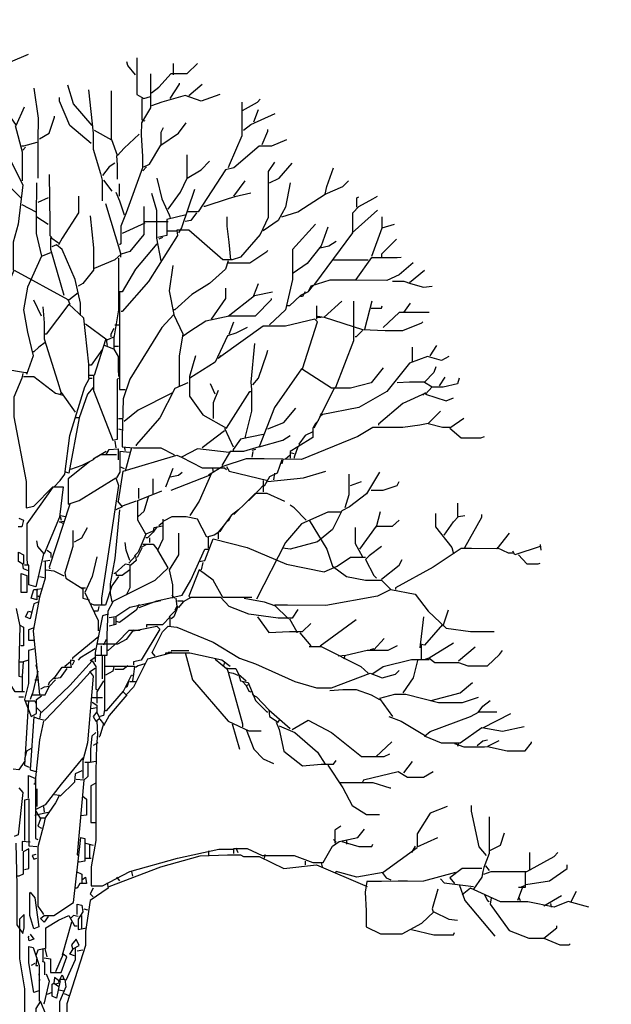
# Model space of a CAD drawing. Header units: metres. Extents: x 128583 to 136452, y 412329 to 415128.
# Tile 229 of 256: x 135004.48 to 135007.13, y 415049.72 to 415054.13. Entities that reach past the tile are written whole.
import ezdxf

# ---------------------------------------------------------------- set-up
doc = ezdxf.new("R2010")
doc.units = ezdxf.units.M
doc.header["$PDMODE"] = 35
doc.header["$PDSIZE"] = 0.075
doc.layers.add('B-ME-GR-BOOM-SD', color=90, linetype='Continuous', lineweight=25)
doc.layers.add('X-XX-AL-DETAIL1-M', color=7, linetype='Continuous', lineweight=18)
doc.styles.add('NLCS-ISO-ANNOTATIEF-T18', font='NLCS-ISO.ttf', dxfattribs={"height": 1.8})
doc.dimstyles.new('NLCS-ANNOTATIEF-T18-PIJL_L2_H0', dxfattribs={"dimtxt": 2.5, "dimasz": 1.8, "dimexe": 2, "dimexo": 2, "dimgap": 0.7, "dimtad": 1, "dimzin": 0, "dimdsep": 46, "dimtxsty": 'NLCS-ISO-ANNOTATIEF-T18', "dimcen": 0, "dimdle": 2, "dimclrd": 256, "dimclre": 256, "dimclrt": 10, "dimaunit": 2, "dimadec": 0, "dimazin": 0, "dimtfac": 1, "dimtdec": 3, "dimtofl": 0, "dimtmove": 0, "dimatfit": 3, "dimfxl": 2, "dimfxlon": 1, "dimtfillclr": 256, "dimtolj": 1, "dimtzin": 0, "dimlwd": -1, "dimlwe": -1, "dimarcsym": 0})

# ---------------------------------------------------------------- blocks, each defined once
blk = doc.blocks.new('*D36')
at = {"layer": 'Defpoints', "color": 0, "transparency": 16777216}
for p in [(135004.5587, 415055.8174), (135004.5587, 415048.3051), (135056.6006, 415048.3051)]:
    blk.add_point(p, dxfattribs=at)
at = {"layer": 'X-XX-AL-DETAIL1-M', "transparency": 16777216}
for p, q in [((135004.5587, 415055.3174), (135004.5587, 415056.3174)), ((135056.6006, 415055.3174), (135056.6006, 415056.3174)), ((135056.1506, 415055.8174), (135005.0087, 415055.8174))]:
    blk.add_line(p, q, dxfattribs=at)
for points in [[(135005.0087, 415055.8924), (135005.0087, 415055.7424), (135004.5587, 415055.8174)], [(135056.1506, 415055.8924), (135056.1506, 415055.7424), (135056.6006, 415055.8174)]]:
    blk.add_solid(points, dxfattribs=at)
at = {"layer": 'X-XX-AL-DETAIL1-M', "color": 10, "transparency": 16777216, "insert": (135030.5797, 415056.2176), "char_height": 0.45, "attachment_point": 5, "style": 'NLCS-ISO-ANNOTATIEF-T18'}
blk.add_mtext('\\A1;Waterbodem met riet en slib', dxfattribs=at)
blk = doc.blocks.new('*D124')
at = {"layer": 'Defpoints', "color": 0, "transparency": 16777216}
for p in [(134966.4315, 415055.8174), (134966.4315, 415048.4168), (135004.5587, 415048.3051)]:
    blk.add_point(p, dxfattribs=at)
at = {"layer": 'X-XX-AL-DETAIL1-M', "transparency": 16777216}
for p, q in [((134966.4315, 415055.3174), (134966.4315, 415056.3174)), ((135004.5587, 415055.3174), (135004.5587, 415056.3174)), ((135004.1087, 415055.8174), (134966.8815, 415055.8174))]:
    blk.add_line(p, q, dxfattribs=at)
for points in [[(134966.8815, 415055.8924), (134966.8815, 415055.7424), (134966.4315, 415055.8174)], [(135004.1087, 415055.8924), (135004.1087, 415055.7424), (135004.5587, 415055.8174)]]:
    blk.add_solid(points, dxfattribs=at)
at = {"layer": 'X-XX-AL-DETAIL1-M', "color": 10, "transparency": 16777216, "insert": (134985.4951, 415056.2174), "char_height": 0.45, "attachment_point": 5, "style": 'NLCS-ISO-ANNOTATIEF-T18'}
blk.add_mtext('\\A1;Bos', dxfattribs=at)
blk = doc.blocks.new('SGR-BOOM_S02_D_ZIJ-D')
at = {"flags": 128}
for points in [[(-0.2102, 11.2495), (-0.0504, 11.3168)], [(0.9207, 11.2832), (0.9207, 10.9553), (0.9837, 10.9216), (1.0426, 10.9385)], [(0.908, 11.1318), (0.8408, 11.2159), (0.8324, 11.2495)], [(1.051, 10.9721), (1.1182, 11.0225), (1.2275, 11.1444), (1.3705, 11.1444), (1.4629, 11.2327)], [(1.2486, 11.1318), (1.2486, 11.2327)], [(1.0426, 11.1402), (1.0426, 10.8376), (0.9627, 10.703), (0.9606, 10.5937), (0.9721, 10.4004), (0.9721, 10.2995), (0.824, 9.8959), (0.7777, 9.7782), (0.7777, 9.6184), (0.7651, 9.61)], [(0.5213, 10.6778), (0.3531, 10.8712), (0.3027, 11.0394)], [(1.2191, 10.9216), (1.3032, 11.0478), (1.3032, 11.0562)], [(1.3873, 10.9469), (1.505, 11.0478)], [(0, 11.0141), (0.0378, 10.7451), (0.0357, 10.5433), (0.0347, 10.4592), (0.0347, 10.207)], [(0.5129, 10.5181), (0.3195, 10.6778), (0.227, 10.8964), (0.227, 10.9301)], [(0.4877, 10.9973), (0.5297, 10.6106), (0.5297, 10.4676), (0.597, 10.249), (0.6096, 10.1902), (0.6117, 10.1061), (0.6117, 10.0052)], [(0.5381, 10.6358), (0.6936, 10.5517), (0.6936, 10.9889)], [(1.6647, 10.9553), (1.4966, 10.8964), (1.3537, 10.9469), (1.1434, 10.888), (1.051, 10.8544)], [(-0.2943, 10.8712), (-0.1597, 10.6778), (-0.0841, 10.846)], [(0.9669, 10.9216), (0.9669, 10.7283), (0.9921, 10.7199)], [(1.8623, 10.888), (1.8623, 10.5853), (1.7488, 10.3247), (1.7404, 10.2995)], [(1.8665, 10.8123), (2.001, 10.888), (2.0263, 10.9132)], [(0.0504, 10.5601), (0.1345, 10.6106), (0.185, 10.7535), (0.185, 10.7619)], [(1.8749, 10.6358), (1.9422, 10.6862), (2.1608, 10.7871)], [(1.9674, 10.7115), (2.0095, 10.8207)], [(-0.2859, 10.7115), (-0.2859, 10.619), (-0.227, 10.4004), (-0.1009, 10.1481), (-0.1429, 9.795), (-0.185, 9.6353), (-0.185, 9.383)], [(-0.1681, 10.6778), (-0.1051, 10.4424), (-0.1051, 10.1818)], [(0.9837, 10.3079), (1.0341, 10.3331), (1.135, 10.5013), (1.2948, 10.6106), (1.3621, 10.703)], [(0.9417, 10.6022), (0.8071, 10.476), (0.7483, 10.4088), (0.6978, 10.5517)], [(1.1392, 10.5013), (1.1392, 10.619), (1.1603, 10.661)], [(2.0431, 10.5097), (2.0935, 10.6274), (2.0935, 10.6442)], [(0.0252, 10.5265), (-0.0925, 10.4929), (-0.1093, 10.4929)], [(2.2617, 10.5517), (2.1272, 10.4929), (2.0179, 10.4929), (1.7908, 10.2995), (1.7152, 10.2827), (1.4714, 9.9043), (1.3789, 9.9043)], [(-0.0757, 10.4844), (-0.1009, 10.4592)], [(0.7399, 10.4088), (0.7441, 10.3247), (0.7441, 10.1986)], [(1.3705, 10.207), (1.3705, 10.4172)], [(-0.1177, 10.0304), (-0.2943, 10.207), (-0.3363, 10.3331)], [(0.7231, 10.3415), (0.6726, 10.3079), (0.6138, 10.2322)], [(2.1524, 10.3499), (2.0977, 10.2658), (2.0977, 9.8539), (2.0263, 9.7025), (1.8497, 9.5007), (1.774, 9.4755), (1.69, 9.4755), (1.3873, 9.7404), (1.278, 9.7404), (1.2864, 9.6941), (1.0257, 9.2821), (0.7903, 9.0131), (0.7819, 9.0131)], [(1.2023, 9.9295), (1.3116, 10.0809), (1.3705, 10.207), (1.4966, 10.2827), (1.5722, 10.3583)], [(2.1103, 10.1649), (2.1944, 10.207), (2.3121, 10.3415)], [(0.1345, 10.2406), (0.1429, 9.8034), (0.1429, 9.6941), (0.1597, 9.6773)], [(1.0089, 10.3079), (0.9753, 10.2742)], [(2.6064, 10.0641), (2.6232, 10.1313), (2.6821, 10.2995)], [(0.021, 10.1649), (0.0189, 9.8623), (0.0189, 9.7109), (0.0673, 9.5091), (0.1513, 9.5428)], [(0.6222, 10.1902), (0.6978, 10.0893)], [(0.7651, 10.0472), (0.7651, 10.1565)], [(1.1014, 10.207), (1.1434, 10.022), (1.2107, 9.8791), (1.2191, 9.8539)], [(1.7908, 10.0472), (1.8917, 10.1818)], [(2.2953, 10.1649), (2.2533, 9.9463), (2.186, 9.8286), (2.0515, 9.7362)], [(2.2196, 9.8623), (2.3626, 9.9043), (2.6064, 10.0641), (2.7661, 10.1313), (2.8166, 10.1818)], [(0.3994, 10.0472), (0.3994, 9.8959), (0.2522, 9.6689), (0.2186, 9.61)], [(0.7315, 10.0809), (0.7651, 10.0052), (0.8071, 9.8791)], [(1.051, 10.0725), (1.0972, 9.9211), (1.0972, 9.6689), (1.135, 9.4671)], [(1.4377, 10.1061), (1.32, 9.7614), (1.2948, 9.7193)], [(1.9422, 10.0725), (1.7992, 10.0388), (1.7404, 10.022), (1.5302, 9.9548), (1.5218, 9.9548)], [(2.4635, 9.1981), (2.4887, 9.2317), (2.5139, 9.2569), (2.8544, 9.7193), (2.8544, 9.8959), (2.9091, 9.9548), (3.0352, 10.022), (3.0772, 10.0472)], [(-0.1093, 9.9716), (0.0168, 9.9043)], [(0.1261, 10.0304), (0.0336, 9.9884)], [(0.639, 9.98), (0.7735, 9.5344), (0.7735, 9.5007)], [(2.8923, 9.9463), (2.8923, 10.0304), (2.9091, 10.0388)], [(0.9837, 9.9548), (0.9837, 9.7025), (0.8576, 9.5512), (0.7819, 9.526), (0.7735, 9.5344)], [(1.3621, 9.8791), (1.1897, 9.837), (1.1897, 9.6941), (1.1098, 9.6773)], [(1.4545, 9.8959), (1.4041, 9.8286), (1.3537, 9.8202)], [(2.8502, 9.7193), (3.0772, 9.9211)], [(0.0252, 9.8623), (0.1261, 9.795)], [(0.5045, 9.8707), (0.5339, 9.5848), (0.5339, 9.383), (0.4372, 9.2653), (0.3952, 9.2401)], [(0.9921, 9.8034), (0.7903, 9.7109)], [(0.9921, 9.8202), (1.2023, 9.8202)], [(1.7614, 9.4755), (1.7467, 9.6353), (1.7309, 9.7782), (1.7309, 9.8623)], [(2.5223, 9.795), (2.3163, 9.568), (2.3163, 9.299), (2.2533, 9.0299), (2.1103, 8.8954)], [(3.0268, 9.5091), (3.1193, 9.7614), (3.2286, 9.795)], [(3.1193, 9.7614), (3.1193, 9.8623)], [(1.278, 9.732), (1.1939, 9.732)], [(2.6316, 9.7698), (2.5728, 9.6016), (2.4467, 9.4419), (2.3205, 9.3578)], [(0.269, 9.156), (0.1513, 9.568), (0.1513, 9.6773), (0.2186, 9.6269)], [(0.4162, 8.9879), (0.4162, 9.0888), (0.3699, 9.299), (0.2522, 9.568), (0.2018, 9.61), (0.1597, 9.5932)], [(1.1014, 9.6184), (0.908, 9.3914), (0.7903, 9.1897), (0.7651, 9.1897)], [(1.1519, 9.6773), (1.1182, 9.6605)], [(2.5643, 9.5848), (2.64, 9.6016), (2.7073, 9.6437)], [(3.2454, 9.6605), (3.1109, 9.526), (3.1109, 9.5007)], [(0.7819, 9.526), (0.7231, 9.4755), (0.5381, 9.3998), (0.5297, 9.3998)], [(1.7404, 9.4503), (1.9338, 9.4503), (2.0851, 9.5512), (2.0935, 9.5596)], [(0.0673, 9.5091), (-0.0589, 9.2317), (-0.0925, 9.0299), (-0.0589, 8.8281), (-0.0084, 8.6179), (-0.0673, 8.4498)], [(0.7567, 9.4923), (0.7567, 9.0299), (0.7147, 8.7777), (0.7147, 8.6768), (0.6306, 8.7104)], [(1.7404, 9.4671), (1.7152, 9.3914), (1.5722, 9.2653), (1.4125, 9.1644), (1.2612, 9.0299), (1.2528, 9.0299)], [(3.3967, 9.4503), (3.2706, 9.341), (3.1613, 9.2905), (2.8923, 9.2947), (2.6484, 9.2947), (2.4803, 9.2401), (2.4551, 9.1897), (2.3878, 9.156), (2.2869, 9.0635), (2.2701, 9.0635)], [(2.6821, 9.4755), (2.9932, 9.4755)], [(2.8839, 9.299), (3.0268, 9.4965), (3.2538, 9.4965), (3.2874, 9.5007)], [(-0.3153, 8.7356), (-0.3153, 9.0719), (-0.1766, 9.383), (0.3027, 9.1224), (0.3195, 9.0804)], [(1.2443, 9.4251), (1.2107, 9.1981), (1.2528, 8.9879)], [(3.3631, 9.2737), (3.4976, 9.383)], [(1.9674, 9.156), (2.0095, 9.2653)], [(3.2118, 9.2863), (3.3126, 9.2863), (3.3715, 9.2653), (3.4892, 9.2317), (3.5649, 9.2401)], [(0.3952, 9.1812), (0.3111, 9.114)], [(0.7651, 9.1897), (0.7651, 8.5927), (0.7651, 8.3152), (0.8156, 8.3152)], [(1.5891, 8.9458), (1.7194, 9.1308), (1.7194, 9.2233)], [(1.7404, 8.971), (1.9758, 9.156), (2.1356, 9.1897)], [(2.4298, 9.1897), (2.4046, 9.1476), (2.3878, 9.1476)], [(0.0673, 8.971), (0, 9.114)], [(0.4919, 8.4161), (0.4919, 8.5423), (0.4456, 8.9542), (0.3111, 9.0804), (0.1093, 8.8113), (0.1009, 8.8113)], [(1.3368, 8.7945), (1.3957, 8.8365), (1.5386, 8.929), (1.7488, 8.9753), (1.9842, 8.9753), (2.1272, 9.1224), (2.1272, 9.1308)], [(2.7577, 9.1056), (2.598, 8.9626), (2.9427, 8.8533), (3.1445, 8.8449), (3.3042, 8.8449), (3.4724, 8.9122), (3.4808, 8.9206)], [(2.8628, 9.1056), (2.8607, 8.8533), (2.8607, 8.7524), (2.6989, 8.3321)], [(3.0268, 9.1056), (2.9595, 8.8533)], [(3.3126, 9.0047), (3.3715, 9.0888)], [(0.0799, 9.0551), (0.0904, 8.9122), (0.0904, 8.7693), (0.2102, 8.3909), (0.2438, 8.2816), (0.2354, 8.2732)], [(2.5307, 9.0635), (2.5307, 8.9458)], [(3.0184, 9.0425), (3.1109, 9.0425), (3.1193, 9.0635)], [(3.5397, 9.0047), (3.2706, 9.0047), (3.1277, 8.8702)], [(0.4624, 8.9038), (0.6558, 8.7609), (0.7147, 8.7861)], [(1.3032, 8.3489), (1.3032, 8.6179), (1.3368, 8.8113), (1.2528, 8.9879), (1.1434, 8.8702), (0.8576, 8.4077), (0.7987, 8.2312), (0.7903, 7.8865), (0.7903, 7.8024), (0.8912, 7.794), (1.135, 7.794), (1.2528, 7.7351), (1.2528, 7.7267)], [(2.4046, 8.5002), (2.5391, 8.9206), (2.5139, 8.9458), (2.2533, 8.8828), (2.0515, 8.8828), (1.6731, 8.6095), (1.6647, 8.6179)], [(1.7488, 8.8113), (1.7908, 8.9206)], [(2.5391, 8.971), (2.598, 8.9626)], [(2.5391, 8.9626), (2.5728, 8.9626)], [(0.7147, 8.8617), (0.6894, 8.8113), (0.6894, 8.7861)], [(0.7231, 8.8954), (0.7651, 8.8954)], [(1.9086, 8.8702), (1.8077, 8.8197), (1.732, 8.7945), (1.6227, 8.5591), (1.3957, 8.4161)], [(2.9427, 8.8449), (2.8839, 8.7861), (2.8755, 8.7861)], [(0.1009, 8.7356), (0.042, 8.6936), (0, 8.6516), (-0.0084, 8.6516)], [(0.639, 8.7609), (0.5381, 8.4414), (0.4961, 8.4414)], [(0.6474, 8.7609), (0.6558, 8.7104)], [(1.9758, 8.7272), (1.9422, 8.3825), (1.9464, 8.3152), (1.9464, 8.1219), (1.8917, 7.8949), (1.8917, 7.8865)], [(-0.3111, 8.7188), (-0.269, 8.5002), (-0.0757, 8.4666), (-0.0673, 8.4666)], [(0.6138, 8.6768), (0.5129, 8.5338), (0.4961, 8.5338)], [(0.7147, 8.6768), (0.7525, 8.6095), (0.7525, 8.5002), (0.7567, 8.433)], [(0.7231, 8.702), (0.7567, 8.702)], [(1.959, 8.3573), (2.0095, 8.4161), (2.0851, 8.6347), (2.0935, 8.6684)], [(3.3883, 8.5675), (3.3883, 8.6936)], [(3.5481, 8.6179), (3.6069, 8.7104)], [(1.4461, 8.6179), (1.3915, 8.433), (1.3915, 8.2564), (1.5134, 8.0882), (1.7236, 7.9705), (1.9338, 8.2984), (1.9422, 8.2984)], [(1.6731, 8.6095), (1.6479, 8.5927)], [(3.7162, 8.6095), (3.649, 8.5759), (3.5228, 8.6095), (3.3631, 8.5507), (3.1613, 8.2984), (2.9091, 8.1555), (2.5728, 8.0882), (2.5643, 8.0966)], [(3.1277, 8.5086), (3.0184, 8.3741), (2.8334, 8.3279), (2.6652, 8.3279), (2.3962, 8.5002), (2.1524, 8.1555), (2.0179, 7.8024), (1.8749, 7.7603), (1.7572, 7.7603), (1.6815, 7.6342)], [(3.5985, 8.517), (3.5817, 8.4666), (3.4976, 8.3825), (3.5649, 8.3405), (3.506, 8.2732), (3.691, 8.2144), (3.7583, 8.2396)], [(-0.1009, 8.4582), (-0.1093, 8.4161), (-0.1808, 8.248), (-0.1808, 8.0714), (-0.0715, 7.4913), (-0.0715, 7.2559), (0, 7.2727), (0.1681, 7.445), (0.2606, 7.445), (0.227, 7.1718), (0.0925, 6.8439), (0.0336, 6.9112), (0.0252, 6.9616)], [(-0.0925, 8.433), (0, 8.433), (0.1934, 8.2816), (0.2606, 8.2648)], [(0.1766, 7.4408), (0.2354, 7.4997), (0.2774, 7.5586), (0.3195, 7.9033), (0.454, 8.3405), (0.4961, 8.4161), (0.5213, 8.4161)], [(0.5339, 8.4414), (0.5339, 8.3068), (0.7062, 7.8612), (0.7483, 7.8696), (0.7483, 8.4077), (0.7567, 8.4161)], [(1.3789, 8.3741), (1.2612, 8.3237), (1.1266, 8.063), (0.9164, 7.8192), (0.9164, 7.8108)], [(3.2538, 8.3783), (3.3631, 8.3846), (3.4976, 8.3846)], [(3.8087, 8.4161), (3.7919, 8.3657), (3.6658, 8.3363), (3.5649, 8.3363)], [(3.6321, 8.3489), (3.6826, 8.4245)], [(0.2438, 8.29), (0.3699, 8.1135)], [(0.5297, 8.3321), (0.4792, 8.2732), (0.4036, 8.063), (0.3699, 8.063)], [(1.6227, 8.2732), (1.5807, 8.3657)], [(1.6479, 8.3068), (1.6059, 8.1975), (1.6059, 8.0546)], [(2.6905, 8.3321), (2.5559, 8.063), (2.5055, 7.9705)], [(3.506, 8.29), (3.4808, 8.2648)], [(1.2359, 8.2816), (0.9333, 8.1303), (0.8071, 8.0294)], [(3.506, 8.2816), (3.3042, 8.1891), (3.0856, 8.0042), (3.0856, 7.9958)], [(2.0935, 7.9621), (2.2365, 8.021), (2.3458, 8.1471)], [(3.6406, 8.1219), (3.5312, 8.0126), (3.6574, 7.9789), (3.7246, 7.9789)], [(0.4036, 8.063), (0.3111, 7.567), (0.2859, 7.5754)], [(0.7567, 8.0546), (0.7987, 8.0546)], [(2.5475, 8.0378), (2.5223, 8.0126), (2.4971, 7.9705), (2.4971, 7.8865), (2.3626, 7.8024), (2.2953, 7.7603), (2.2953, 7.7015)], [(2.5812, 8.0882), (2.5559, 8.0714)], [(3.8507, 8.0546), (3.7246, 7.9705), (3.8255, 7.8822), (4.0021, 7.8822), (4.0357, 7.8949)], [(0.7567, 7.9621), (0.7903, 7.9537)], [(1.7068, 7.9453), (1.505, 7.794)], [(3.5312, 8.0126), (3.4556, 7.9958), (3.3042, 7.9747), (3.0352, 7.9747), (2.9007, 7.8949), (2.3962, 7.6889), (2.0599, 7.6952), (1.9001, 7.6952), (1.69, 7.6258), (1.5638, 7.5501)], [(1.7068, 7.9705), (1.7824, 7.8024)], [(2.4971, 7.9369), (2.4298, 7.9033), (2.371, 7.8276), (2.3794, 7.8108)], [(0.7231, 7.8528), (0.7315, 7.794)], [(2.0515, 7.9117), (1.8497, 7.8696), (1.7824, 7.7772), (1.7824, 7.7687)], [(2.0179, 7.8024), (2.2281, 7.8612), (2.2953, 7.9033)], [(0.6474, 7.7603), (0.5633, 7.7099)], [(0.6474, 7.7351), (0.6726, 7.7772), (0.7525, 7.7856), (0.7525, 7.6847)], [(0.8576, 7.7519), (0.7693, 7.7603), (0.7693, 7.5754), (0.7399, 7.5249)], [(0.8071, 7.8024), (0.8156, 7.7687)], [(0.8744, 7.794), (0.8156, 7.5838)], [(1.7488, 7.7519), (1.4629, 7.7856), (1.32, 7.7099), (1.505, 7.6132), (1.7068, 7.6132), (1.7236, 7.6006)], [(1.9842, 7.7772), (1.9506, 7.7687)], [(1.959, 7.7603), (1.9506, 7.7099)], [(2.3626, 7.8024), (2.3289, 7.7099), (2.3289, 7.7015)], [(0.4961, 7.6679), (0.3069, 7.5165), (0.3069, 7.2895), (0.4036, 7.3231), (0.7315, 7.5249), (0.7567, 7.4577), (0.6054, 6.4487), (0.6054, 6.3899)], [(0.5549, 7.7099), (0.5297, 7.6847), (0.4288, 7.6342), (0.3279, 7.6006)], [(0.7399, 7.7309), (0.597, 7.7309), (0.5297, 7.6931), (0.5297, 7.6847)], [(0.7567, 7.3147), (0.7987, 7.5838), (1.278, 7.7267), (1.32, 7.7099)], [(2.2196, 7.6847), (2.1776, 7.567), (2.1103, 7.5333), (2.0599, 7.4493), (2.0515, 7.4493)], [(2.2281, 7.6847), (2.2196, 7.651)], [(2.2953, 7.7267), (2.2533, 7.6931)], [(2.2953, 7.7519), (2.3289, 7.7435)], [(0.7651, 7.6258), (0.8071, 7.609)], [(1.2443, 7.609), (1.1771, 7.4408)], [(1.5975, 7.609), (1.6059, 7.5754)], [(1.7236, 7.6258), (1.7488, 7.5838), (2.0935, 7.4997)], [(2.0935, 7.4913), (2.413, 7.5249), (2.6148, 7.5838)], [(1.0678, 7.382), (1.0678, 7.5165)], [(1.2191, 7.5333), (1.2948, 7.5501), (1.3284, 7.5754)], [(1.2275, 7.4156), (1.5722, 7.5501), (1.5807, 7.5417)], [(1.5891, 7.567), (1.4798, 7.3147), (1.3957, 7.1886)], [(2.0515, 7.4997), (2.0515, 7.3988)], [(2.1524, 7.567), (2.144, 7.5081)], [(3.094, 7.5754), (2.9763, 7.382), (2.825, 7.2643), (2.7577, 7.2307), (2.6737, 7.0625), (2.5391, 6.9532), (2.2953, 6.8859), (2.2281, 6.8943)], [(2.8208, 7.5586), (2.8208, 7.3736), (2.783, 7.2559)], [(2.8334, 7.4577), (2.9343, 7.4913)], [(3.0184, 7.4156), (3.1277, 7.4156), (3.2538, 7.4577), (3.2706, 7.4913)], [(0.1681, 7.4408), (0.1261, 7.382), (-0.0631, 7.1129), (-0.0631, 6.7934), (-0.0589, 6.743)], [(1.0594, 7.0457), (1.0005, 7.0205), (0.9291, 7.1466), (0.9291, 7.3231), (1.1434, 7.4072)], [(0.9375, 7.34), (0.9375, 7.4324)], [(2.0515, 7.4577), (1.9758, 7.3736), (1.9254, 7.3231), (1.917, 7.3231)], [(1.0257, 7.3652), (0.9837, 7.2222), (0.9333, 7.1802)], [(1.7908, 7.197), (1.917, 7.3231), (1.9842, 7.3862), (2.0851, 7.3862), (2.2449, 7.3147)], [(0.3195, 7.2895), (0.1345, 6.7262), (0.1429, 6.7094)], [(0.7651, 7.2391), (0.7231, 6.8019), (0.681, 6.5748), (0.681, 6.4908), (0.6978, 6.4151), (1.0846, 6.6085), (1.2023, 6.7178), (1.1098, 6.8775), (1.1561, 6.9784), (1.1561, 7.155)], [(0.7483, 7.3147), (0.7903, 7.2643), (0.7315, 7.2391)], [(0.9164, 7.3147), (0.7903, 7.2727)], [(1.8329, 7.2391), (1.7656, 7.1886), (1.6984, 7.0961), (1.6479, 7.0373), (1.6479, 6.9784)], [(2.4382, 7.1466), (2.3289, 7.2559), (2.2953, 7.2811)], [(3.7961, 7.1802), (3.7961, 7.2979)], [(-0.1345, 7.1634), (-0.0925, 7.1466), (-0.1093, 7.0877), (-0.1429, 7.0877)], [(0.2354, 7.1886), (0.2859, 7.1802)], [(0.2354, 7.1802), (0.2438, 7.1466)], [(1.6984, 7.0961), (1.6647, 7.0457), (1.6143, 7.012), (1.547, 6.9952), (1.4629, 7.155), (1.3621, 7.176), (1.2359, 7.176), (1.1603, 7.1382)], [(1.7656, 7.1886), (1.7404, 7.1382), (1.732, 7.1382)], [(2.7493, 7.218), (2.6316, 7.218), (2.3962, 7.1129), (2.2533, 6.9448), (1.9926, 6.4403)], [(2.4635, 7.1466), (2.6232, 6.8859), (2.6737, 6.7346), (2.7998, 6.6421), (2.9679, 6.6085), (3.1109, 6.6085), (3.1949, 6.5244), (3.0772, 6.4655), (2.6148, 6.3815), (2.2701, 6.3857), (2.1524, 6.3857), (2.2785, 6.2638)], [(2.9175, 6.8859), (3.0688, 7.0919), (3.2118, 7.0919), (3.2706, 7.1466)], [(3.0688, 7.0877), (3.1025, 7.2222)], [(3.5943, 7.2054), (3.5943, 7.0877), (3.7415, 6.9027), (3.7583, 6.8439)], [(3.6742, 7.012), (3.7583, 7.1298), (3.8003, 7.1802), (3.8591, 7.1886)], [(3.8591, 6.9027), (4.0105, 7.1718), (4.0105, 7.197)], [(0.269, 7.1129), (0.227, 7.1298), (0.269, 7.1382), (0.2774, 7.1382)], [(0.3489, 7.0541), (0.3489, 6.9112), (0.2774, 6.6757), (0.2859, 6.6253), (0.4372, 6.5328), (0.4372, 6.4487), (0.4961, 6.4319)], [(0.3615, 6.9532), (0.4288, 6.9868), (0.4792, 7.0793)], [(1.1014, 7.0877), (1.0678, 7.0373), (1.0762, 7.0793), (1.1519, 7.0961)], [(1.1519, 7.1214), (1.1182, 7.0961)], [(2.8755, 7.0793), (2.8755, 6.9364), (2.9427, 6.8187)], [(1.0005, 7.0205), (0.9333, 6.8607), (0.8996, 6.8271)], [(1.0678, 7.0373), (1.0173, 6.9868), (1.0005, 6.9868)], [(1.0341, 6.9868), (1.0341, 6.9448)], [(1.2948, 7.0289), (1.2948, 6.8355), (1.2107, 6.701), (1.2401, 6.5664), (1.2401, 6.4487)], [(1.4798, 6.7766), (1.5302, 6.785), (1.6059, 6.9784), (1.9086, 6.9027), (2.2617, 6.7514), (2.598, 6.6841), (2.7157, 6.7346), (2.8334, 6.8145), (2.9679, 6.8145)], [(1.5596, 6.9952), (1.5596, 6.8943)], [(4.2543, 7.0289), (4.145, 6.8901), (3.918, 6.8922), (3.8255, 6.8922), (3.5733, 6.7262), (3.237, 6.5412), (3.237, 6.5244)], [(0.1177, 6.8775), (0.1513, 6.8523), (0.1513, 6.8103)], [(0.8576, 6.785), (0.824, 6.8775), (0.8156, 6.9448)], [(0.9669, 6.8943), (0.9248, 6.8103)], [(0.9417, 6.3647), (1.1014, 6.4235), (1.3284, 6.474), (1.4041, 6.6085), (1.5302, 6.8859), (1.5638, 6.8859)], [(1.0089, 6.928), (0.9585, 6.9027)], [(0.9753, 6.9322), (1.0678, 6.9322), (1.1098, 6.8775)], [(3.1109, 6.9112), (3.0016, 6.8271), (2.9679, 6.7934), (3.0436, 6.6505), (3.0688, 6.6253)], [(4.145, 6.9027), (4.2459, 6.8523), (4.2879, 6.8523)], [(4.5318, 6.9112), (4.3048, 6.8355), (4.2879, 6.8691)], [(4.5318, 6.928), (4.5402, 6.8775)], [(-0.0504, 6.6926), (-0.0925, 6.7094), (-0.1009, 6.7514), (-0.1387, 6.7766), (-0.1387, 6.8607), (-0.0925, 6.8355), (-0.0925, 6.7514)], [(0.0841, 6.8439), (0.0168, 6.5496), (-0.0462, 6.5664), (-0.0462, 6.743), (-0.0841, 6.743)], [(0.5633, 6.8187), (0.5213, 6.6421), (0.454, 6.4992), (0.4792, 6.4487), (0.5759, 6.2469), (0.5759, 6.1545)], [(0.8492, 6.7598), (0.908, 6.8271), (0.9164, 6.785), (0.866, 6.743), (0.8156, 6.7514), (0.7231, 6.6673), (0.7147, 6.6673)], [(3.1109, 6.6169), (3.2706, 6.743), (3.2958, 6.7934)], [(4.3384, 6.8355), (4.4141, 6.7556), (4.515, 6.7556), (4.5318, 6.7598)], [(0.1009, 6.7766), (0.1009, 6.6253), (0.0504, 6.4571), (0.0336, 6.4655)], [(0.1429, 6.785), (0.0841, 6.7766)], [(0.1093, 6.701), (0.1766, 6.6926), (0.2606, 6.6505), (0.269, 6.6505)], [(0.8576, 6.701), (0.7903, 6.6505), (0.7399, 6.6505), (0.7399, 6.6673)], [(0.8576, 6.743), (0.8576, 6.5412), (0.824, 6.474)], [(1.9506, 6.4529), (1.69, 6.4529), (1.6059, 6.6085), (1.4798, 6.701), (1.3873, 6.4655), (1.4041, 6.4487)], [(1.5134, 6.7682), (1.4966, 6.701)], [(-0.1135, 6.6673), (-0.0631, 6.6505), (-0.0631, 6.4992), (-0.1135, 6.4992), (-0.1135, 6.6673)], [(0.0504, 6.6421), (0.0925, 6.6337)], [(0.7567, 6.6421), (0.6978, 6.558), (0.639, 6.3857), (0.5381, 6.3857), (0.5129, 6.3983)], [(0.0757, 6.5328), (0.0252, 6.5244), (0.0252, 6.4319), (-0.0252, 6.4487), (0, 6.5244), (0.0336, 6.5244)], [(0.4288, 6.5412), (0.4624, 6.5412)], [(3.1949, 6.5244), (3.4135, 6.4824), (3.5312, 6.331), (3.691, 6.1797), (3.9096, 6.1503), (4.1198, 6.1503)], [(0.0504, 6.4571), (-0.0084, 6.1545), (0.0504, 5.5827)], [(1.2359, 6.474), (1.2612, 6.4487)], [(1.2696, 6.4487), (1.278, 6.3731), (1.2612, 6.3394)], [(2.3626, 6.3478), (2.3121, 6.268), (2.186, 6.268), (1.9254, 6.3058), (1.7488, 6.3731), (1.6731, 6.4529), (1.4041, 6.4529), (1.3368, 6.4151), (1.2948, 6.3647), (1.278, 6.3731)], [(1.8833, 6.4487), (2.0599, 6.4151), (2.1524, 6.3815)], [(-0.1597, 6.3562), (-0.1261, 6.1965), (-0.1345, 5.8434), (-0.1345, 5.7509), (-0.1093, 5.7425)], [(0.042, 6.4151), (0, 6.3983), (-0.0336, 6.2638), (-0.0757, 6.2806), (-0.0504, 6.331), (-0.0168, 6.3226)], [(0.5801, 6.3731), (0.5717, 6.331), (0.5381, 6.331)], [(0.7062, 6.4151), (0.66, 6.331), (0.6537, 6.1208), (0.6537, 5.9359), (0.5549, 5.9359)], [(1.135, 6.4235), (0.8576, 6.3647), (0.7315, 6.2806), (0.7315, 6.2133), (0.6726, 6.1965)], [(0.9417, 6.3899), (0.9164, 6.3394), (0.7651, 6.2301), (0.7399, 6.2385)], [(1.2864, 6.3647), (1.2528, 6.2806), (1.2275, 6.2638)], [(1.2864, 6.4235), (1.3368, 6.4235)], [(0.6642, 6.3058), (0.6138, 6.289), (0.5465, 5.9611), (0.5465, 5.877)], [(0.7315, 6.2806), (0.6726, 6.2722)], [(0.7147, 6.2722), (0.7147, 6.2133)], [(1.2191, 6.1965), (1.2191, 6.2806), (1.1519, 6.2091), (1.0089, 6.2091), (1.0089, 6.1881)], [(1.2107, 6.2806), (1.2696, 6.3394), (1.278, 6.331)], [(2.001, 6.2806), (2.1019, 6.1418), (2.2869, 6.1482), (2.4046, 6.1482), (2.4803, 6.2217)], [(2.2869, 6.2638), (2.3542, 6.1461), (2.3542, 6.1376)], [(3.4892, 6.2806), (3.4556, 6.0031)], [(3.7078, 6.3394), (3.6658, 6.2049), (3.6658, 6.1965)], [(-0.1261, 6.2049), (-0.0925, 6.1881), (-0.0925, 6.0199), (-0.1177, 6.0199)], [(-0.0084, 6.1797), (-0.0504, 6.1629), (-0.0504, 6.0704), (0, 6.0704)], [(0.8912, 6.1545), (1.1014, 6.1965), (1.1266, 6.1713), (0.9585, 5.8938), (0.8912, 5.877), (0.8912, 5.8518)], [(1.0846, 5.9275), (1.0594, 5.9611), (1.1519, 6.1461), (1.2023, 6.1965), (1.278, 6.1881), (1.6059, 6.0536), (1.8413, 5.9106), (1.9842, 5.8602), (2.3373, 5.7004), (2.5307, 5.6458), (2.6652, 5.6458), (3.01, 5.7761), (3.1193, 5.7341), (3.237, 5.7677), (3.2706, 5.8013)], [(2.5643, 6.0199), (2.8839, 6.2554)], [(3.6574, 6.2133), (3.4976, 6.0283), (3.4556, 6.0368)], [(0.5801, 6.104), (0.3447, 5.9106), (0.3447, 5.9022)], [(0.8912, 6.1629), (0.824, 6.0788), (0.7483, 6.0368), (0.5717, 6.0368)], [(0.9501, 6.1587), (0.8492, 6.1587), (0.7483, 6.0536), (0.6642, 5.9779), (0.6558, 5.9779)], [(2.3794, 6.1376), (2.4803, 6.0199)], [(3.1361, 6.0872), (3.0436, 5.9863), (3.0436, 5.9779)], [(0.0084, 5.9947), (-0.0504, 5.9779), (-0.0504, 5.6836), (-0.0841, 5.5407), (-0.0252, 5.3894), (0.021, 5.4146), (0.021, 5.5407), (0.0673, 5.5743)], [(0.5465, 5.9947), (0.412, 5.9106), (0.3952, 5.8938)], [(0.6011, 6.0199), (0.6011, 5.9359)], [(0.6474, 6.0788), (0.6222, 6.0283)], [(2.4635, 6.0157), (2.5728, 6.0157), (2.9259, 5.835), (2.9932, 5.7761)], [(3.2538, 6.0199), (3.1697, 5.9779), (2.9848, 5.9779), (2.7914, 5.9359), (2.7241, 5.9275)], [(3.0436, 5.9947), (3.01, 5.9863)], [(3.4682, 6.0283), (3.4682, 5.9022)], [(3.7583, 6.0452), (3.5397, 5.9106), (3.506, 5.9022)], [(3.8003, 5.8854), (3.9516, 6.0115)], [(-0.0841, 5.608), (-0.1681, 5.608), (-0.2859, 5.7929), (-0.4204, 5.9443), (-0.3531, 5.9275), (-0.2354, 5.8266)], [(0.5549, 5.919), (0.5045, 5.8854)], [(0.6306, 5.9359), (0.6306, 5.4482), (0.6222, 5.3978), (0.5886, 5.3894)], [(0.6096, 5.9275), (0.6096, 5.7257)], [(1.2107, 5.9527), (1.0173, 5.9022), (0.8912, 5.65), (0.824, 5.5827), (0.7987, 5.608), (0.8744, 5.7593), (0.8828, 5.7593)], [(1.7572, 5.835), (1.6815, 5.8938), (1.3957, 5.9569), (1.1771, 5.9569), (1.1771, 5.9443)], [(1.2359, 5.9611), (1.2023, 5.9611)], [(1.2275, 5.9779), (1.3621, 5.9779), (1.3873, 5.9779)], [(1.3537, 5.9611), (1.4209, 5.7173), (1.7404, 5.3473), (1.9254, 5.259), (2.0347, 5.259)], [(2.783, 5.9359), (2.7746, 5.9022)], [(3.5397, 5.9106), (3.5901, 5.8728), (3.8003, 5.8728), (3.8844, 5.8434), (4.0609, 5.8434), (4.1702, 5.9443), (4.1955, 5.9779)], [(-0.1261, 5.877), (-0.0925, 5.877)], [(-0.0504, 5.8938), (-0.0967, 5.877), (-0.1072, 5.7509), (-0.1072, 5.608)], [(0.0168, 5.8518), (0.0252, 5.8097)], [(0.0252, 5.465), (0.0673, 5.423), (0.3195, 5.6668), (0.5213, 5.8854), (0.5549, 5.835), (0.5549, 5.6332), (0.5717, 5.6248)], [(0.2943, 5.8182), (0.2354, 5.7341), (0.1766, 5.7257), (0.2522, 5.8308), (0.3363, 5.8308), (0.3279, 5.877), (0.2774, 5.835), (0.2774, 5.8266)], [(0.3447, 5.8518), (0.3615, 5.8854), (0.3279, 5.8938), (0.3279, 5.877)], [(0.5465, 5.8182), (0.4961, 5.7845)], [(0.639, 5.8392), (0.8996, 5.8392), (0.8912, 5.7677), (0.8828, 5.7088)], [(0.7147, 5.835), (0.7062, 5.7929), (0.639, 5.7593)], [(0.8408, 5.8434), (0.7987, 5.8097), (0.7231, 5.8097)], [(0.9921, 5.8602), (0.9333, 5.8434), (0.908, 5.8266)], [(1.6227, 5.9022), (1.7236, 5.8182), (1.8077, 5.8182), (1.8329, 5.7677), (1.8497, 5.7088), (1.917, 5.692), (1.9842, 5.5323), (2.0851, 5.4314), (2.0935, 5.4314)], [(1.7068, 5.877), (1.6984, 5.8434)], [(1.7236, 5.8266), (1.7404, 5.7845), (1.7824, 5.7761), (1.8245, 5.7593)], [(3.0268, 5.7677), (3.1277, 5.835), (3.3799, 5.898), (3.5397, 5.898)], [(3.4388, 5.9022), (3.3967, 5.7341), (3.3042, 5.5995)], [(0.0336, 5.7929), (-0.0168, 5.5827), (0.1009, 5.5827), (0.1345, 5.6584)], [(0.0589, 5.3641), (0.1009, 5.3557), (0.3868, 5.6584), (0.5045, 5.7845), (0.5297, 5.7509), (0.4792, 5.1539), (0.4372, 4.9942), (0.4372, 4.8344)], [(0.1766, 5.7341), (0.1345, 5.692), (0.1261, 5.6668)], [(1.7404, 5.7845), (1.8665, 5.3221), (1.8665, 5.2969)], [(1.8329, 5.7677), (1.9001, 5.7088)], [(0.0084, 5.7173), (0.042, 5.7173)], [(0.1934, 5.7173), (0.1345, 5.6584), (0.0925, 5.65), (0.0589, 5.6332)], [(0.6222, 5.7088), (0.5633, 5.608), (0.5633, 5.5071)], [(0.8492, 5.7088), (0.8324, 5.65), (0.8156, 5.65)], [(0.8576, 5.7004), (0.908, 5.7004)], [(1.8665, 5.7004), (1.9001, 5.6668), (1.9254, 5.6752)], [(1.9001, 5.6668), (1.9254, 5.6164), (1.9422, 5.608)], [(3.5565, 5.5323), (3.8171, 5.5995), (3.9264, 5.692)], [(-0.1345, 5.5659), (-0.0925, 5.5659)], [(-0.0168, 5.5911), (-0.0336, 5.5407)], [(0.5213, 5.5575), (0.6138, 5.5575)], [(0.8324, 5.5827), (0.6726, 5.3978), (0.6222, 5.3053)], [(0.7987, 5.6164), (0.6474, 5.4398), (0.6306, 5.4398)], [(1.9506, 5.6164), (1.959, 5.5827), (1.9926, 5.5659), (2.1019, 5.4482), (2.1103, 5.3894), (2.186, 5.3389), (2.2028, 5.3641)], [(2.6484, 5.6206), (2.7661, 5.6311), (2.8839, 5.6311), (3.0184, 5.5827), (3.094, 5.5407)], [(3.9769, 5.5575), (3.8339, 5.5113), (3.6237, 5.5113), (3.3295, 5.5869), (3.2286, 5.5869), (3.094, 5.5491), (3.2118, 5.3894)], [(-0.0504, 5.5323), (-0.0841, 4.9522), (-0.042, 4.9353)], [(-0.0757, 5.5281), (0.0084, 5.5281), (0.0168, 5.5071)], [(0.5633, 5.465), (0.5129, 5.4566)], [(0.5213, 5.5155), (0.5633, 5.4902), (0.5633, 5.4314)], [(3.9769, 5.423), (4.0189, 5.4818), (4.0862, 5.5323)], [(0, 5.3894), (-0.0336, 4.9101), (0.0252, 4.8933)], [(0.0589, 5.423), (0.0504, 5.3641), (0.0084, 5.3809)], [(0.5633, 5.4314), (0.5297, 5.3894), (0.5549, 5.3473), (0.5886, 5.3725), (0.5633, 5.4314)], [(2.1019, 5.4482), (2.2953, 5.2801)], [(3.1781, 5.3894), (3.2874, 5.3473), (3.4976, 5.2212)], [(4.3888, 5.2969), (4.1955, 5.2548), (4.0105, 5.2885), (3.8171, 5.1497), (3.649, 5.1497), (3.4976, 5.2128), (3.5481, 5.2548), (3.9096, 5.3894), (3.9853, 5.4314), (4.145, 5.4314)], [(4.0189, 5.2885), (4.2711, 5.4146)], [(0.0841, 5.3473), (0.0504, 5.1792), (0.0084, 4.784), (0, 4.784)], [(0.5633, 5.3473), (0.5675, 5.2296), (0.5612, 5.1287), (0.5539, 4.9017), (0.5539, 4.2795), (0.5129, 4.0441), (0.5129, 3.8718), (0.6138, 3.8718), (0.8576, 4.0021), (1.2864, 4.1198), (1.6563, 4.1997), (1.7824, 4.1997)], [(0.5886, 5.3641), (0.6222, 5.3221), (0.5886, 5.2128), (0.5801, 5.2044)], [(1.774, 5.3221), (1.8413, 5.0951)], [(2.1692, 5.3389), (2.1944, 5.2716), (2.2365, 5.0783), (2.4046, 4.948), (2.5728, 4.9627), (2.6821, 4.9627), (2.7073, 4.9942)], [(2.1944, 5.3053), (2.3373, 5.2464), (2.5391, 5.0699), (2.6064, 4.9606)], [(2.3121, 5.2716), (2.4551, 5.3557), (2.6652, 5.2464), (2.9343, 5.032), (3.1361, 5.032), (3.1865, 5.053)], [(0.5549, 5.2464), (0.5171, 5.2128), (0.5066, 5.0951), (0.5066, 4.9858)], [(1.9001, 5.2716), (1.9674, 5.0951), (2.0515, 5.011), (2.144, 4.969)], [(0.5717, 5.1539), (0.5297, 5.1287)], [(3.0604, 5.0278), (3.2033, 5.1623)], [(3.7667, 5.1455), (3.8507, 5.1161), (4.0357, 5.1161), (4.0609, 5.1203)], [(3.8003, 5.1539), (3.7919, 5.1203)], [(3.9685, 5.1287), (4.0189, 5.1708), (4.0609, 5.1792)], [(4.1618, 5.1708), (4.0609, 5.1203), (4.2375, 5.0825), (4.3972, 5.0825), (4.4561, 5.1539), (4.4561, 5.1623)], [(-0.0252, 5.1035), (-0.0673, 5.0783), (-0.0841, 5.0026)], [(-0.0841, 4.9858), (-0.1345, 4.9101), (-0.185, 4.9185)], [(0.4372, 5.0194), (0.2438, 4.784), (0.1009, 4.599), (0.0168, 4.557)], [(0.4834, 4.9774), (0.4834, 4.8513), (0.4456, 4.8176), (0.3783, 4.826)], [(0.5549, 4.9858), (0.5045, 4.9774), (0.454, 4.9774)], [(2.6316, 4.9522), (2.7661, 4.7504), (2.8502, 4.5906), (2.9763, 4.5107), (3.094, 4.5107)], [(3.3126, 4.8849), (3.3883, 4.9858)], [(-0.0504, 4.6579), (-0.0504, 4.8597), (0.0126, 4.8344), (0.0126, 4.2964), (0.0336, 4.2879)], [(0.4288, 4.9017), (0.3699, 4.8765), (0.3615, 4.8008), (0.2354, 4.6747)], [(3.5733, 4.8933), (3.4892, 4.8429), (3.3463, 4.8429), (3.2622, 4.8933), (2.9511, 4.8176), (2.9427, 4.8008)], [(0.4456, 4.8176), (0.3868, 4.1534), (0.3952, 4.145)], [(0.5549, 4.7924), (0.5087, 4.7672), (0.5087, 4.4393), (0.5465, 4.4393)], [(2.7409, 4.7966), (3.0352, 4.7966), (3.1865, 4.7504), (3.1949, 4.7504)], [(-0.1345, 4.7504), (-0.1009, 4.7083), (-0.1429, 4.33), (-0.1766, 4.3132)], [(0.0294, 4.5822), (0.0294, 4.742)], [(0.185, 4.6915), (0.227, 4.6831), (0.1934, 4.6158), (0.1009, 4.4813), (0.0841, 4.4141), (0.0336, 4.2207), (0.0336, 3.691), (0.0757, 3.6321), (0.0841, 3.6153)], [(0.4372, 4.6747), (0.4708, 4.6495), (0.4708, 4.5065), (0.4204, 4.4981)], [(0.0252, 4.2207), (-0.042, 4.2291), (-0.042, 4.6495), (-0.0841, 4.6411), (-0.0841, 4.599), (-0.0841, 4.2795)], [(4.0525, 4.145), (3.9853, 4.2207), (3.918, 4.5402), (3.918, 4.5906)], [(0.0084, 4.5065), (0.0841, 4.5234), (0.1261, 4.5318)], [(0.0168, 4.5402), (0.0589, 4.4729), (0.0336, 4.4057), (0.0673, 4.3888)], [(0.0841, 4.5822), (0.0925, 4.5318)], [(3.6994, 4.5822), (3.5481, 4.5234), (3.4303, 4.3384), (3.4303, 4.2207), (3.6153, 4.3048)], [(0.0589, 4.4813), (0.1009, 4.4813)], [(4.0777, 4.4897), (4.0777, 4.1618), (4.0273, 4.0357), (4.0189, 4.0021), (4.0105, 3.9516), (3.9348, 3.8423)], [(1.7908, 4.1618), (1.7908, 4.2081), (1.9086, 4.2081), (2.0431, 4.145), (2.3289, 4.145), (2.4971, 4.082), (2.5896, 4.082), (2.6737, 4.2291), (2.7325, 4.2711), (2.9007, 4.3048), (2.9595, 4.3804)], [(2.7493, 4.4057), (2.6947, 4.372), (2.6947, 4.2543)], [(4.0777, 4.1871), (4.1786, 4.2375), (4.2123, 4.3468)], [(-0.164, 4.2543), (-0.1534, 3.876), (-0.1534, 3.5228), (-0.1009, 3.4472), (-0.0883, 3.4976), (-0.0883, 3.6153), (-0.1303, 3.5733), (-0.1303, 3.2202), (-0.0841, 2.9511), (-0.0841, 2.3962), (-0.0673, 2.3878)], [(-0.0336, 4.2627), (-0.1051, 4.2711), (-0.1051, 4.1871)], [(0.1261, 3.5985), (0.0925, 3.5481), (0.0589, 3.5817), (0.0925, 3.6069), (0.1766, 3.6069), (0.3531, 3.7246), (0.4204, 4.3048), (0.454, 4.2964), (0.454, 4.0946), (0.4036, 4.0862), (0.3952, 4.0946)], [(0.4624, 4.2543), (0.5297, 4.2375)], [(0.4961, 4.2459), (0.4961, 4.1198)], [(2.6821, 4.2879), (2.7073, 4.2627)], [(2.7577, 4.2711), (2.9091, 4.2249), (3.0268, 4.2249), (3.0352, 4.2459)], [(2.7998, 4.2795), (2.7998, 4.2459)], [(-0.0841, 4.0189), (-0.0462, 4.0273), (-0.0462, 4.2039), (-0.0967, 4.1786), (-0.0967, 3.9769), (-0.1345, 3.96), (-0.1513, 3.96)], [(0.0168, 4.1534), (-0.0168, 4.145), (0, 4.1114), (0.0252, 4.1198)], [(0.6726, 3.8676), (1.135, 4.0441), (1.4882, 4.1408), (1.732, 4.1513), (1.8497, 4.1513), (1.8749, 4.1366), (2.0179, 4.1366), (2.2365, 4.0273), (2.5307, 4.0609), (2.9848, 3.8676)], [(1.5638, 4.1871), (1.5638, 4.145)], [(1.8077, 4.2123), (1.8245, 4.1702)], [(2.0683, 4.1534), (2.0599, 4.1198)], [(3.4303, 4.2123), (3.1277, 3.9937), (2.8923, 3.9516), (2.7073, 4.0021), (2.6989, 3.9937)], [(3.4135, 4.2291), (3.3799, 4.1702)], [(4.0273, 3.9769), (4.0946, 4.0021), (4.4141, 4.0021), (4.6579, 4.1366), (4.6915, 4.1702)], [(4.4393, 4.0105), (4.4393, 4.1702)], [(0.4624, 4.1198), (0.5129, 4.1198)], [(2.4298, 4.0946), (2.4298, 4.0609)], [(2.5728, 4.0778), (2.5812, 4.0441)], [(4.4057, 3.8844), (4.6159, 3.918), (4.7756, 4.0273), (4.7756, 4.0609)], [(0.3783, 4.0021), (0.4288, 3.9769), (0.4288, 3.9012)], [(0.8744, 4.0021), (0.8828, 3.96)], [(3.7751, 3.9937), (3.4892, 3.9138), (3.1109, 3.9117), (2.9805, 3.9117), (2.9658, 3.8171), (2.9753, 3.649), (2.9753, 3.506), (3.1025, 3.443), (3.2958, 3.443), (3.4724, 3.5397), (3.5817, 3.6405), (3.7162, 3.5733), (3.7919, 3.5649)], [(3.1193, 3.9937), (3.1529, 3.9432), (3.1949, 3.9264)], [(4.0105, 4.0273), (3.8339, 4.0273), (3.7246, 3.9432), (3.7667, 3.8928)], [(4.0441, 4.0525), (4.0777, 4.0105)], [(4.3972, 3.9937), (4.3972, 3.8591), (4.3384, 3.8591)], [(0.6558, 3.9012), (0.6642, 3.8507), (0.5045, 3.7414), (0.4624, 3.464), (0.4624, 3.3379), (0.2943, 2.8166), (0.2943, 2.3458), (0.2817, 2.1272), (0.2817, 1.5218), (0.227, 1.1014)], [(0.4288, 3.9264), (0.4624, 3.9516), (0.4708, 3.8928), (0.412, 3.8928), (0.3868, 3.8507), (0.3699, 3.8507)], [(0.7399, 3.9516), (0.7651, 3.918)], [(3.2622, 3.918), (3.3463, 3.918)], [(3.6406, 3.9348), (3.6742, 3.9012), (3.9348, 3.8676)], [(3.8087, 3.8844), (3.8591, 3.7414), (4.1282, 3.4219)], [(-0.0336, 3.8171), (0.0084, 3.7667), (0.042, 3.506), (0, 3.4892), (-0.0378, 3.6069), (-0.0378, 3.8087), (-0.0336, 3.8171)], [(0.5297, 3.8507), (0.5045, 3.8003), (0.5297, 3.7751)], [(3.6153, 3.8423), (3.5649, 3.6658), (3.5733, 3.6405)], [(4.969, 3.6826), (4.784, 3.733), (4.6579, 3.6826), (4.4225, 3.7288), (4.33, 3.7309), (4.1786, 3.7309), (3.9096, 3.8507), (3.8339, 3.7919)], [(4.0357, 3.7919), (4.0609, 3.7414), (4.0777, 3.733)], [(4.372, 3.8507), (4.33, 3.7414)], [(4.3972, 3.876), (4.3552, 3.8591)], [(4.8092, 3.733), (4.8597, 3.8255)], [(0.3868, 3.6153), (0.3868, 3.7078), (0.4288, 3.6994), (0.4372, 3.6405), (0.3952, 3.5733), (0.3952, 3.4808), (0.4708, 3.4976)], [(4.0946, 3.7667), (4.0862, 3.7078), (4.2543, 3.4724), (4.4309, 3.4051), (4.5654, 3.4051), (4.7083, 3.3463), (4.7924, 3.3463), (4.8008, 3.3547)], [(4.3384, 3.7751), (4.3552, 3.7414)], [(4.7251, 3.7835), (4.5654, 3.691)], [(4.6243, 3.7162), (4.6327, 3.6826)], [(0.4456, 3.6658), (0.4792, 3.6574)], [(0.1051, 3.3126), (0.1051, 3.4976), (0.2186, 3.5649), (0.3111, 3.6069), (0.3615, 3.5144), (0.3868, 3.5144)], [(0.3363, 3.5481), (0.2522, 3.2538)], [(0.3952, 3.5985), (0.3531, 3.6069), (0.3279, 3.5817)], [(0.4246, 3.6069), (0.4246, 3.4892)], [(-0.0336, 3.4388), (0, 3.3967), (-0.042, 3.3799), (-0.0504, 3.4135), (-0.042, 3.4219)], [(3.3799, 3.4808), (3.5817, 3.4346), (3.7583, 3.4346), (3.7667, 3.4556)], [(4.5654, 3.4051), (4.6831, 3.4976), (4.6831, 3.5144)], [(0.3615, 3.2454), (0.3195, 3.2622), (0.3531, 3.3126), (0.4036, 3.3379), (0.3783, 3.3967), (0.3363, 3.3463), (0.3447, 3.3126)], [(0.042, 2.9343), (0, 2.9175), (-0.0336, 3.1109), (-0.0462, 3.1865), (-0.0462, 3.3295), (-0.0084, 3.3211), (0.0462, 3.1613), (0.0462, 2.8418)], [(0.1177, 3.237), (0.1009, 3.3126), (0.0336, 3.2958), (0.0168, 3.2454)], [(0.0799, 3.3042), (0.0799, 3.1949)], [(0.0925, 3.2286), (0.1471, 3.2202), (0.1471, 3.0983), (0.2438, 3.0983), (0.2943, 3.237), (0.2606, 3.2622), (0.1934, 3.1025)], [(0.3699, 3.3126), (0.3699, 3.2118), (0.2859, 3.0268)], [(0.4372, 3.2958), (0.3868, 3.2874)], [(0.0084, 3.1781), (-0.0252, 3.1613)], [(0.0252, 3.2286), (0.0168, 3.1613), (0.0336, 3.1613)], [(0.0967, 3.0772), (0.0967, 3.1865), (0.0757, 3.1949)], [(0.042, 3.0856), (0.0504, 3.0268), (0.042, 3.0184)], [(0.1093, 3.0856), (0.1345, 3.0184), (0.0925, 2.825), (0.0841, 2.8166)], [(0.2354, 3.0268), (0.2018, 2.867), (0.164, 2.8839), (0.164, 2.9932), (0.1766, 3.0016)], [(0.2186, 3.0268), (0.185, 3.052), (0.1766, 3.0016), (0.2186, 2.9763)], [(0.227, 3.0016), (0.1934, 2.9932)], [(0.2774, 3.0352), (0.2859, 2.9679), (0.227, 2.8334), (0.227, 2.4719), (0.2228, 2.3373), (0.2228, 2.1356), (0.2102, 2.1356)], [(0.2186, 3.01), (0.2522, 3.0772), (0.269, 3.0352), (0.227, 3.0352)], [(0.1597, 2.9175), (0.1177, 2.9007)], [(0.2186, 2.9427), (0.269, 2.9343)], [(0.269, 2.9091), (0.3111, 2.8923)], [(0.1093, 2.7157), (0.0589, 2.8418), (0.0168, 2.7746), (0.0168, 2.3962), (0.0168, 1.9254), (0.0168, 1.8329), (0.0673, 1.8413)]]:
    blk.add_lwpolyline(points, dxfattribs=at)

msp = doc.modelspace()

# ---------------------------------------------------------------- block references
at = {"layer": 'B-ME-GR-BOOM-SD', "xscale": 0.5, "yscale": 0.5}
msp.add_blockref('SGR-BOOM_S02_D_ZIJ-D', (135004.5418, 415048.3135), dxfattribs=at)

# ---------------------------------------------------------------- dimensions: what is measured, and where the dimension line sits
at = {"layer": 'X-XX-AL-DETAIL1-M'}
for base, p1, p2, text, picture, middle in [((135004.5587, 415055.8174), (135056.6006, 415048.3051), (135004.5587, 415048.3051), 'Waterbodem met riet en slib', '*D36', (135030.5797, 415055.8174)), ((134966.4315, 415055.8174), (135004.5587, 415048.3051), (134966.4315, 415048.4168), 'Bos', '*D124', (134985.4951, 415055.8174))]:
    dim = msp.add_linear_dim(base=base, p1=p1, p2=p2, text=text, dimstyle='NLCS-ANNOTATIEF-T18-PIJL_L2_H0', dxfattribs=at)
    dim.commit()
    dim.dimension.update_dxf_attribs({"geometry": picture, "text_midpoint": middle, "dimtype": 160})

doc.saveas('drawing.dxf')
